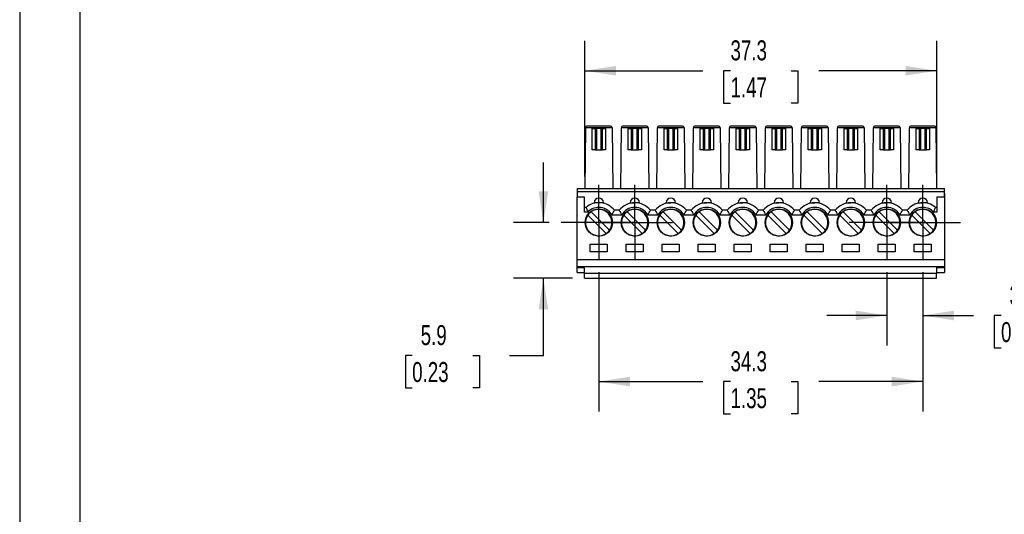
# Model space of a CAD drawing. Header units: millimetres. Extents: x 0 to 279, y 0 to 216.
# Tile 2 of 9: x 0 to 104, y 69 to 122. Entities that reach past the tile are written whole.
import ezdxf

# ---------------------------------------------------------------- set-up
doc = ezdxf.new("R2010")
doc.units = ezdxf.units.MM
doc.linetypes.add('CENTERX2', pattern=[20.32, 12.7, -2.54, 2.54, -2.54])
doc.layers.add('CENTER', color=40, linetype='CENTERX2')
doc.layers.add('DIMENSIONS', color=140, linetype='Continuous', lineweight=25)
doc.layers.add('TEXT', color=140, linetype='Continuous', lineweight=25)
doc.styles.add('SLDTEXTSTYLE0', font='TXT', dxfattribs={"width": 0.7})
doc.dimstyles.new('SLDDIMSTYLE0', dxfattribs={"dimtxt": 2.158008, "dimasz": 3.302, "dimexe": 0, "dimexo": 0.0625, "dimgap": 0.539502, "dimtad": 0, "dimtih": 1, "dimtoh": 1, "dimrnd": 1e-09, "dimzin": 12, "dimdsep": 46, "dimtxsty": 'SLDTEXTSTYLE0', "dimsah": 1, "dimcen": 0.09, "dimadec": 0, "dimazin": 3, "dimtfac": 1, "dimtofl": 0, "dimtmove": 0, "dimatfit": 3, "dimfxl": 0, "dimfrac": 2, "dimtolj": 1, "dimtzin": 12, "dimarcsym": 0})
doc.dimstyles.new('SLDDIMSTYLE1', dxfattribs={"dimtxt": 2.158008, "dimasz": 3.302, "dimexe": 0, "dimexo": 0.0625, "dimgap": 0.539502, "dimtad": 0, "dimtih": 1, "dimtoh": 1, "dimrnd": 1e-09, "dimzin": 12, "dimdsep": 46, "dimtxsty": 'SLDTEXTSTYLE0', "dimsah": 1, "dimcen": 0.09, "dimadec": 0, "dimazin": 3, "dimtfac": 1, "dimtmove": 0, "dimatfit": 0, "dimfxl": 0, "dimfrac": 2, "dimtolj": 1, "dimtzin": 12, "dimarcsym": 0})

# ---------------------------------------------------------------- blocks, each defined once
blk = doc.blocks.new('_D')
at = {"layer": 'DIMENSIONS'}
for p, q in [((59.8, 105.19), (59.8, 119.58)), ((97.07, 105.19), (97.07, 119.58)), ((59.8, 116.4), (72.3, 116.4)), ((75.23, 116.4), (74.5, 116.4)), ((74.5, 116.4), (74.5, 112.97)), ((81.64, 116.4), (82.37, 116.4)), ((82.37, 116.4), (82.37, 112.97)), ((97.07, 116.4), (84.57, 116.4)), ((74.5, 112.97), (75.23, 112.97)), ((82.37, 112.97), (81.64, 112.97))]:
    blk.add_line(p, q, dxfattribs=at)
for points in [[(59.8, 116.4), (63.1, 115.9), (63.1, 116.91)], [(97.07, 116.4), (93.77, 116.91), (93.77, 115.9)]]:
    blk.add_solid(points, dxfattribs=at)
at = {"layer": 'DIMENSIONS', "char_height": 2.117, "attachment_point": 1, "style": 'SLDTEXTSTYLE0'}
for s, insert in [('37.3', (75.23, 119.62)), ('1.47', (75.23, 115.7))]:
    blk.add_mtext(s, dxfattribs=dict(at, insert=insert))
blk = doc.blocks.new('_D_1')
at = {"layer": 'DIMENSIONS'}
for p, q in [((91.77, 95.06), (91.77, 87.31)), ((95.58, 95.06), (95.58, 87.31)), ((91.77, 90.48), (85.42, 90.48)), ((95.58, 90.48), (100.94, 90.48)), ((103.86, 90.48), (103.14, 90.48)), ((103.14, 90.48), (103.14, 87.05)), ((110.28, 90.48), (111, 90.48)), ((111, 90.48), (111, 87.05)), ((103.14, 87.05), (103.86, 87.05)), ((111, 87.05), (110.28, 87.05))]:
    blk.add_line(p, q, dxfattribs=at)
for points in [[(91.77, 90.48), (88.47, 90.99), (88.47, 89.97)], [(95.58, 90.48), (98.88, 89.97), (98.88, 90.99)]]:
    blk.add_solid(points, dxfattribs=at)
at = {"layer": 'DIMENSIONS', "char_height": 2.117, "attachment_point": 1, "style": 'SLDTEXTSTYLE0'}
for s, insert in [('3.8', (104.76, 93.69)), ('0.15', (103.86, 89.78))]:
    blk.add_mtext(s, dxfattribs=dict(at, insert=insert))
blk = doc.blocks.new('_D_2')
at = {"layer": 'DIMENSIONS'}
for p, q in [((61.29, 95.06), (61.29, 80.31)), ((95.58, 95.06), (95.58, 80.31)), ((61.29, 83.48), (72.3, 83.48)), ((75.23, 83.48), (74.5, 83.48)), ((74.5, 83.48), (74.5, 80.05)), ((81.64, 83.48), (82.37, 83.48)), ((82.37, 83.48), (82.37, 80.05)), ((95.58, 83.48), (84.57, 83.48)), ((74.5, 80.05), (75.23, 80.05)), ((82.37, 80.05), (81.64, 80.05))]:
    blk.add_line(p, q, dxfattribs=at)
for points in [[(61.29, 83.48), (64.59, 82.97), (64.59, 83.99)], [(95.58, 83.48), (92.28, 83.99), (92.28, 82.97)]]:
    blk.add_solid(points, dxfattribs=at)
at = {"layer": 'DIMENSIONS', "char_height": 2.117, "attachment_point": 1, "style": 'SLDTEXTSTYLE0'}
for s, insert in [('34.3', (75.23, 86.69)), ('1.35', (75.23, 82.78))]:
    blk.add_mtext(s, dxfattribs=dict(at, insert=insert))
blk = doc.blocks.new('_D_3')
at = {"layer": 'DIMENSIONS'}
for p, q in [((55.43, 100.32), (55.43, 106.67)), ((56.03, 100.32), (52.26, 100.32)), ((58.52, 94.42), (52.26, 94.42)), ((55.43, 86.25), (55.43, 94.42)), ((41.54, 86.25), (40.82, 86.25)), ((40.82, 86.25), (40.82, 82.82)), ((47.96, 86.25), (48.68, 86.25)), ((48.68, 86.25), (48.68, 82.82)), ((51.85, 86.25), (55.43, 86.25)), ((40.82, 82.82), (41.54, 82.82)), ((48.68, 82.82), (47.96, 82.82))]:
    blk.add_line(p, q, dxfattribs=at)
for points in [[(55.43, 100.32), (55.94, 103.62), (54.92, 103.62)], [(55.43, 94.42), (54.92, 91.12), (55.94, 91.12)]]:
    blk.add_solid(points, dxfattribs=at)
at = {"layer": 'DIMENSIONS', "char_height": 2.117, "attachment_point": 1, "style": 'SLDTEXTSTYLE0'}
for s, insert in [('5.9', (42.44, 89.46)), ('0.23', (41.54, 85.55))]:
    blk.add_mtext(s, dxfattribs=dict(at, insert=insert))
blk = doc.blocks.new('SW_CENTERMARKSYMBOL_0')
at = {"layer": 'CENTER', "color": 0}
for p, q in [((0, 2.54), (0, 3.99)), ((0, 0), (0, 2.54)), ((-2.54, 0), (-3.99, 0)), ((0, 0), (-2.54, 0)), ((0, 0), (0, -2.54)), ((0, 0), (2.54, 0)), ((2.54, 0), (3.99, 0)), ((0, -2.54), (0, -3.99))]:
    blk.add_line(p, q, dxfattribs=at)
blk = doc.blocks.new('SW_CENTERMARKSYMBOL_1')
at = {"layer": 'CENTER', "color": 0}
for p, q in [((0, 2.54), (0, 3.99)), ((0, 0), (0, 2.54)), ((-2.54, 0), (-3.99, 0)), ((0, 0), (-2.54, 0)), ((0, 0), (0, -2.54)), ((0, 0), (2.54, 0)), ((2.54, 0), (3.99, 0)), ((0, -2.54), (0, -3.99))]:
    blk.add_line(p, q, dxfattribs=at)
blk = doc.blocks.new('SW_CENTERMARKSYMBOL_2')
at = {"layer": 'CENTER', "color": 0}
for p, q in [((0, 2.54), (0, 3.99)), ((0, 0), (0, 2.54)), ((-2.54, 0), (-3.99, 0)), ((0, 0), (-2.54, 0)), ((0, 0), (0, -2.54)), ((0, 0), (2.54, 0)), ((2.54, 0), (3.99, 0)), ((0, -2.54), (0, -3.99))]:
    blk.add_line(p, q, dxfattribs=at)
blk = doc.blocks.new('SW_CENTERMARKSYMBOL_3')
at = {"layer": 'CENTER', "color": 0}
for p, q in [((0, 2.54), (0, 3.99)), ((0, 0), (0, 2.54)), ((-2.54, 0), (-3.99, 0)), ((0, 0), (-2.54, 0)), ((0, 0), (0, -2.54)), ((0, 0), (2.54, 0)), ((2.54, 0), (3.99, 0)), ((0, -2.54), (0, -3.99))]:
    blk.add_line(p, q, dxfattribs=at)

msp = doc.modelspace()

# ---------------------------------------------------------------- linework, layer by layer
at = {"color": 7, "linetype": 'Continuous'}
msp.add_line((0.002, 215.903), (0.002, 0.003), dxfattribs=at)
for p, q in [((62.541, 110.523), (60.037, 110.523)), ((66.351, 110.523), (63.847, 110.523)), ((70.161, 110.523), (67.657, 110.523)), ((73.971, 110.523), (71.467, 110.523)), ((77.781, 110.523), (75.277, 110.523)), ((81.591, 110.523), (79.087, 110.523)), ((85.401, 110.523), (82.897, 110.523)), ((89.211, 110.523), (86.707, 110.523)), ((93.021, 110.523), (90.517, 110.523)), ((96.831, 110.523), (94.327, 110.523)), ((59.887, 110.373), (59.801, 103.923)), ((59.887, 110.375), (59.887, 110.373)), ((62.691, 110.373), (59.887, 110.373)), ((60.589, 108.023), (60.589, 110.273)), ((60.589, 110.273), (60.889, 110.273)), ((60.889, 110.273), (60.889, 108.023)), ((61.089, 110.273), (60.889, 110.273)), ((61.089, 108.023), (61.089, 110.273)), ((61.489, 110.273), (61.089, 110.273)), ((61.489, 110.273), (61.489, 108.023)), ((61.689, 110.273), (61.489, 110.273)), ((61.689, 108.023), (61.689, 110.273)), ((61.689, 110.273), (61.989, 110.273)), ((61.989, 110.273), (61.989, 108.023)), ((62.691, 110.373), (62.691, 110.375)), ((62.691, 110.373), (62.777, 103.923)), ((63.611, 103.923), (63.697, 110.373)), ((63.697, 110.375), (63.697, 110.373)), ((66.501, 110.373), (63.697, 110.373)), ((64.399, 108.023), (64.399, 110.273)), ((64.399, 110.273), (64.699, 110.273)), ((64.699, 110.273), (64.699, 108.023)), ((64.899, 110.273), (64.699, 110.273)), ((64.899, 108.023), (64.899, 110.273)), ((65.299, 110.273), (64.899, 110.273)), ((65.499, 110.273), (65.299, 110.273)), ((65.299, 110.273), (65.299, 108.023)), ((65.499, 108.023), (65.499, 110.273)), ((65.499, 110.273), (65.799, 110.273)), ((65.799, 110.273), (65.799, 108.023)), ((66.501, 110.373), (66.501, 110.375)), ((66.501, 110.373), (66.587, 103.923)), ((67.421, 103.923), (67.507, 110.373)), ((67.507, 110.375), (67.507, 110.373)), ((70.311, 110.373), (67.507, 110.373)), ((68.209, 108.023), (68.209, 110.273)), ((68.209, 110.273), (68.509, 110.273)), ((68.509, 110.273), (68.509, 108.023)), ((68.709, 110.273), (68.509, 110.273)), ((68.709, 108.023), (68.709, 110.273)), ((69.109, 110.273), (68.709, 110.273)), ((69.109, 110.273), (69.109, 108.023)), ((69.309, 110.273), (69.109, 110.273)), ((69.309, 108.023), (69.309, 110.273)), ((69.309, 110.273), (69.609, 110.273)), ((69.609, 110.273), (69.609, 108.023)), ((70.311, 110.373), (70.311, 110.375)), ((70.311, 110.373), (70.397, 103.923)), ((71.231, 103.923), (71.317, 110.373)), ((71.317, 110.375), (71.317, 110.373)), ((74.121, 110.373), (71.317, 110.373)), ((72.019, 108.023), (72.019, 110.273)), ((72.019, 110.273), (72.319, 110.273)), ((72.319, 110.273), (72.319, 108.023)), ((72.519, 110.273), (72.319, 110.273)), ((72.519, 108.023), (72.519, 110.273)), ((72.919, 110.273), (72.519, 110.273)), ((72.919, 110.273), (72.919, 108.023)), ((73.119, 110.273), (72.919, 110.273)), ((73.119, 108.023), (73.119, 110.273)), ((73.119, 110.273), (73.419, 110.273)), ((73.419, 110.273), (73.419, 108.023)), ((74.121, 110.373), (74.121, 110.375)), ((74.121, 110.373), (74.207, 103.923)), ((75.041, 103.923), (75.127, 110.373)), ((75.127, 110.375), (75.127, 110.373)), ((77.931, 110.373), (75.127, 110.373)), ((75.829, 108.023), (75.829, 110.273)), ((75.829, 110.273), (76.129, 110.273)), ((76.129, 110.273), (76.129, 108.023)), ((76.329, 110.273), (76.129, 110.273)), ((76.329, 108.023), (76.329, 110.273)), ((76.729, 110.273), (76.329, 110.273)), ((76.729, 110.273), (76.729, 108.023)), ((76.929, 110.273), (76.729, 110.273)), ((76.929, 108.023), (76.929, 110.273)), ((76.929, 110.273), (77.229, 110.273)), ((77.229, 110.273), (77.229, 108.023)), ((77.931, 110.373), (77.931, 110.375)), ((77.931, 110.373), (78.017, 103.923)), ((78.851, 103.923), (78.937, 110.373)), ((78.937, 110.375), (78.937, 110.373)), ((81.741, 110.373), (78.937, 110.373)), ((79.639, 108.023), (79.639, 110.273)), ((79.639, 110.273), (79.939, 110.273)), ((79.939, 110.273), (79.939, 108.023)), ((80.139, 110.273), (79.939, 110.273)), ((80.139, 108.023), (80.139, 110.273)), ((80.539, 110.273), (80.139, 110.273)), ((80.539, 110.273), (80.539, 108.023)), ((80.739, 110.273), (80.539, 110.273)), ((80.739, 108.023), (80.739, 110.273)), ((80.739, 110.273), (81.039, 110.273)), ((81.039, 110.273), (81.039, 108.023)), ((81.741, 110.373), (81.741, 110.375)), ((81.741, 110.373), (81.827, 103.923)), ((82.661, 103.923), (82.747, 110.373)), ((82.747, 110.375), (82.747, 110.373)), ((85.551, 110.373), (82.747, 110.373)), ((83.449, 108.023), (83.449, 110.273)), ((83.449, 110.273), (83.749, 110.273)), ((83.749, 110.273), (83.749, 108.023)), ((83.949, 110.273), (83.749, 110.273)), ((83.949, 108.023), (83.949, 110.273)), ((84.349, 110.273), (83.949, 110.273)), ((84.349, 110.273), (84.349, 108.023)), ((84.549, 110.273), (84.349, 110.273)), ((84.549, 108.023), (84.549, 110.273)), ((84.549, 110.273), (84.849, 110.273)), ((84.849, 110.273), (84.849, 108.023)), ((85.551, 110.373), (85.551, 110.375)), ((85.551, 110.373), (85.637, 103.923)), ((86.471, 103.923), (86.557, 110.373)), ((86.557, 110.375), (86.557, 110.373)), ((89.361, 110.373), (86.557, 110.373)), ((87.259, 108.023), (87.259, 110.273)), ((87.259, 110.273), (87.559, 110.273)), ((87.559, 110.273), (87.559, 108.023)), ((87.759, 110.273), (87.559, 110.273)), ((87.759, 108.023), (87.759, 110.273)), ((88.159, 110.273), (87.759, 110.273)), ((88.359, 110.273), (88.159, 110.273)), ((88.159, 110.273), (88.159, 108.023)), ((88.359, 108.023), (88.359, 110.273)), ((88.359, 110.273), (88.659, 110.273)), ((88.659, 110.273), (88.659, 108.023)), ((89.361, 110.373), (89.361, 110.375)), ((89.361, 110.373), (89.447, 103.923)), ((90.281, 103.923), (90.367, 110.373)), ((90.367, 110.375), (90.367, 110.373)), ((93.171, 110.373), (90.367, 110.373)), ((91.069, 108.023), (91.069, 110.273)), ((91.069, 110.273), (91.369, 110.273)), ((91.369, 110.273), (91.369, 108.023)), ((91.569, 110.273), (91.369, 110.273)), ((91.569, 108.023), (91.569, 110.273)), ((91.969, 110.273), (91.569, 110.273)), ((92.169, 110.273), (91.969, 110.273)), ((91.969, 110.273), (91.969, 108.023)), ((92.169, 108.023), (92.169, 110.273)), ((92.169, 110.273), (92.469, 110.273)), ((92.469, 110.273), (92.469, 108.023)), ((93.171, 110.373), (93.171, 110.375)), ((93.171, 110.373), (93.257, 103.923)), ((94.091, 103.923), (94.177, 110.373)), ((94.177, 110.375), (94.177, 110.373)), ((96.981, 110.373), (94.177, 110.373)), ((94.879, 108.023), (94.879, 110.273)), ((94.879, 110.273), (95.179, 110.273)), ((95.179, 110.273), (95.179, 108.023)), ((95.379, 110.273), (95.179, 110.273)), ((95.379, 108.023), (95.379, 110.273)), ((95.779, 110.273), (95.379, 110.273)), ((95.979, 110.273), (95.779, 110.273)), ((95.779, 110.273), (95.779, 108.023)), ((95.979, 108.023), (95.979, 110.273)), ((95.979, 110.273), (96.279, 110.273)), ((96.279, 110.273), (96.279, 108.023)), ((96.981, 110.373), (96.981, 110.375)), ((97.067, 103.923), (96.981, 110.373)), ((60.889, 108.023), (60.589, 108.023)), ((60.889, 108.023), (61.089, 108.023)), ((61.089, 108.023), (61.489, 108.023)), ((61.489, 108.023), (61.689, 108.023)), ((61.989, 108.023), (61.689, 108.023)), ((64.699, 108.023), (64.399, 108.023)), ((64.699, 108.023), (64.899, 108.023)), ((64.899, 108.023), (65.299, 108.023)), ((65.299, 108.023), (65.499, 108.023)), ((65.799, 108.023), (65.499, 108.023)), ((68.509, 108.023), (68.209, 108.023)), ((68.509, 108.023), (68.709, 108.023)), ((68.709, 108.023), (69.109, 108.023)), ((69.109, 108.023), (69.309, 108.023)), ((69.609, 108.023), (69.309, 108.023)), ((72.319, 108.023), (72.019, 108.023)), ((72.319, 108.023), (72.519, 108.023)), ((72.519, 108.023), (72.919, 108.023)), ((72.919, 108.023), (73.119, 108.023)), ((73.419, 108.023), (73.119, 108.023)), ((76.129, 108.023), (75.829, 108.023)), ((76.129, 108.023), (76.329, 108.023)), ((76.329, 108.023), (76.729, 108.023)), ((76.729, 108.023), (76.929, 108.023)), ((77.229, 108.023), (76.929, 108.023)), ((79.939, 108.023), (79.639, 108.023)), ((79.939, 108.023), (80.139, 108.023)), ((80.139, 108.023), (80.539, 108.023)), ((80.539, 108.023), (80.739, 108.023)), ((81.039, 108.023), (80.739, 108.023)), ((83.749, 108.023), (83.449, 108.023)), ((83.749, 108.023), (83.949, 108.023)), ((83.949, 108.023), (84.349, 108.023)), ((84.349, 108.023), (84.549, 108.023)), ((84.849, 108.023), (84.549, 108.023)), ((87.559, 108.023), (87.259, 108.023)), ((87.559, 108.023), (87.759, 108.023)), ((87.759, 108.023), (88.159, 108.023)), ((88.159, 108.023), (88.359, 108.023)), ((88.659, 108.023), (88.359, 108.023)), ((91.369, 108.023), (91.069, 108.023)), ((91.369, 108.023), (91.569, 108.023)), ((91.569, 108.023), (91.969, 108.023)), ((91.969, 108.023), (92.169, 108.023)), ((92.469, 108.023), (92.169, 108.023)), ((95.179, 108.023), (94.879, 108.023)), ((95.179, 108.023), (95.379, 108.023)), ((95.379, 108.023), (95.779, 108.023)), ((95.779, 108.023), (95.979, 108.023)), ((96.279, 108.023), (95.979, 108.023)), ((58.989, 103.923), (97.879, 103.923)), ((58.989, 103.923), (58.989, 103.623)), ((58.989, 103.623), (97.879, 103.623)), ((58.989, 103.623), (58.989, 103.023)), ((97.879, 103.623), (97.879, 103.923)), ((97.879, 103.023), (97.879, 103.623)), ((97.879, 103.423), (97.909, 103.423)), ((97.909, 102.923), (97.909, 103.423)), ((58.989, 96.423), (58.989, 103.023)), ((59.789, 103.023), (58.989, 103.023)), ((59.789, 101.431), (59.789, 103.023)), ((61.289, 102.423), (60.789, 102.423)), ((60.789, 102.362), (60.789, 102.423)), ((61.789, 102.423), (61.289, 102.423)), ((61.789, 102.423), (61.789, 102.362)), ((64.599, 102.423), (65.099, 102.423)), ((64.599, 102.362), (64.599, 102.423)), ((65.599, 102.423), (65.099, 102.423)), ((65.599, 102.423), (65.599, 102.362)), ((68.409, 102.423), (68.909, 102.423)), ((68.409, 102.362), (68.409, 102.423)), ((69.409, 102.423), (68.909, 102.423)), ((69.409, 102.423), (69.409, 102.362)), ((72.219, 102.423), (72.719, 102.423)), ((72.219, 102.362), (72.219, 102.423)), ((73.219, 102.423), (72.719, 102.423)), ((73.219, 102.423), (73.219, 102.362)), ((76.029, 102.423), (76.529, 102.423)), ((76.029, 102.362), (76.029, 102.423)), ((77.029, 102.423), (76.529, 102.423)), ((77.029, 102.423), (77.029, 102.362)), ((79.839, 102.423), (80.339, 102.423)), ((79.839, 102.362), (79.839, 102.423)), ((80.839, 102.423), (80.339, 102.423)), ((80.839, 102.423), (80.839, 102.362)), ((83.649, 102.423), (84.149, 102.423)), ((83.649, 102.362), (83.649, 102.423)), ((84.649, 102.423), (84.149, 102.423)), ((84.649, 102.423), (84.649, 102.362)), ((87.459, 102.423), (87.959, 102.423)), ((87.459, 102.362), (87.459, 102.423)), ((88.459, 102.423), (87.959, 102.423)), ((88.459, 102.423), (88.459, 102.362)), ((91.269, 102.423), (91.769, 102.423)), ((91.269, 102.362), (91.269, 102.423)), ((92.269, 102.423), (91.769, 102.423)), ((92.269, 102.423), (92.269, 102.362)), ((95.079, 102.423), (95.579, 102.423)), ((95.079, 102.362), (95.079, 102.423)), ((96.079, 102.423), (95.579, 102.423)), ((96.079, 102.423), (96.079, 102.362)), ((97.879, 103.023), (97.079, 103.023)), ((97.079, 103.023), (97.079, 101.431)), ((97.879, 103.023), (97.879, 96.423)), ((97.879, 102.923), (97.909, 102.923)), ((97.879, 102.523), (97.909, 102.523)), ((97.909, 102.523), (97.909, 102.923)), ((97.909, 102.023), (97.909, 102.523)), ((59.939, 101.931), (59.789, 101.931)), ((60.136, 101.431), (59.789, 101.431)), ((62.087, 99.172), (60.139, 101.12)), ((60.492, 101.474), (62.44, 99.526)), ((63.714, 101.123), (62.675, 101.123)), ((63.45, 101.623), (62.939, 101.623)), ((65.897, 99.172), (63.949, 101.12)), ((64.302, 101.474), (66.25, 99.526)), ((67.524, 101.123), (66.485, 101.123)), ((67.26, 101.623), (66.749, 101.623)), ((69.707, 99.172), (67.759, 101.12)), ((68.112, 101.474), (70.06, 99.526)), ((71.334, 101.123), (70.295, 101.123)), ((71.07, 101.623), (70.559, 101.623)), ((73.517, 99.172), (71.569, 101.12)), ((71.922, 101.474), (73.87, 99.526)), ((75.144, 101.123), (74.105, 101.123)), ((74.88, 101.623), (74.369, 101.623)), ((77.327, 99.172), (75.379, 101.12)), ((75.732, 101.474), (77.68, 99.526)), ((78.954, 101.123), (77.915, 101.123)), ((78.69, 101.623), (78.179, 101.623)), ((81.137, 99.172), (79.189, 101.12)), ((79.542, 101.474), (81.49, 99.526)), ((82.764, 101.123), (81.725, 101.123)), ((82.5, 101.623), (81.989, 101.623)), ((84.947, 99.172), (82.999, 101.12)), ((83.352, 101.474), (85.3, 99.526)), ((86.574, 101.123), (85.535, 101.123)), ((86.31, 101.623), (85.799, 101.623)), ((88.757, 99.172), (86.809, 101.12)), ((87.162, 101.474), (89.11, 99.526)), ((90.384, 101.123), (89.345, 101.123)), ((90.12, 101.623), (89.609, 101.623)), ((92.567, 99.172), (90.619, 101.12)), ((90.972, 101.474), (92.92, 99.526)), ((94.194, 101.123), (93.155, 101.123)), ((93.93, 101.623), (93.419, 101.623)), ((96.377, 99.172), (94.429, 101.12)), ((94.782, 101.474), (96.73, 99.526)), ((97.079, 101.431), (96.733, 101.431)), ((97.079, 101.931), (96.929, 101.931)), ((97.879, 102.023), (97.909, 102.023)), ((97.909, 98.023), (97.909, 102.023)), ((60.389, 97.223), (60.389, 98.023)), ((60.389, 98.023), (62.189, 98.023)), ((62.189, 98.023), (62.189, 97.223)), ((64.199, 97.223), (64.199, 98.023)), ((64.199, 98.023), (65.999, 98.023)), ((65.999, 98.023), (65.999, 97.223)), ((68.009, 97.223), (68.009, 98.023)), ((68.009, 98.023), (69.809, 98.023)), ((69.809, 98.023), (69.809, 97.223)), ((71.819, 97.223), (71.819, 98.023)), ((71.819, 98.023), (73.619, 98.023)), ((73.619, 98.023), (73.619, 97.223)), ((75.629, 97.223), (75.629, 98.023)), ((75.629, 98.023), (77.429, 98.023)), ((77.429, 98.023), (77.429, 97.223)), ((79.439, 97.223), (79.439, 98.023)), ((79.439, 98.023), (81.239, 98.023)), ((81.239, 98.023), (81.239, 97.223)), ((83.249, 97.223), (83.249, 98.023)), ((83.249, 98.023), (85.049, 98.023)), ((85.049, 98.023), (85.049, 97.223)), ((87.059, 97.223), (87.059, 98.023)), ((87.059, 98.023), (88.859, 98.023)), ((88.859, 98.023), (88.859, 97.223)), ((90.869, 97.223), (90.869, 98.023)), ((90.869, 98.023), (92.669, 98.023)), ((92.669, 98.023), (92.669, 97.223)), ((94.679, 98.023), (96.479, 98.023)), ((94.679, 97.223), (94.679, 98.023)), ((96.479, 98.023), (96.479, 97.223)), ((97.879, 98.023), (97.909, 98.023)), ((97.909, 97.523), (97.909, 98.023)), ((62.189, 97.223), (60.389, 97.223)), ((65.999, 97.223), (64.199, 97.223)), ((69.809, 97.223), (68.009, 97.223)), ((73.619, 97.223), (71.819, 97.223)), ((77.429, 97.223), (75.629, 97.223)), ((81.239, 97.223), (79.439, 97.223)), ((85.049, 97.223), (83.249, 97.223)), ((88.859, 97.223), (87.059, 97.223)), ((92.669, 97.223), (90.869, 97.223)), ((96.479, 97.223), (94.679, 97.223)), ((97.879, 97.523), (97.909, 97.523)), ((58.989, 96.423), (97.879, 96.423)), ((58.989, 95.623), (58.989, 96.423)), ((97.879, 96.423), (97.879, 95.623)), ((97.879, 95.623), (58.989, 95.623)), ((58.989, 95.523), (58.989, 95.623)), ((59.789, 95.523), (58.989, 95.523)), ((58.989, 95.023), (58.989, 95.523)), ((58.989, 95.023), (59.789, 95.023)), ((59.789, 94.923), (59.789, 95.523)), ((97.029, 94.923), (59.789, 94.923)), ((59.789, 94.423), (59.789, 94.923)), ((97.879, 95.523), (97.029, 95.523)), ((97.029, 95.523), (97.029, 94.923)), ((97.029, 95.023), (97.879, 95.023)), ((97.029, 94.423), (97.029, 94.923)), ((97.879, 95.623), (97.879, 95.523)), ((97.879, 95.523), (97.879, 95.023)), ((59.789, 94.423), (97.029, 94.423))]:
    msp.add_line(p, q)
for centre in [(61.289, 100.323), (65.099, 100.323), (68.909, 100.323), (72.719, 100.323), (76.529, 100.323), (80.339, 100.323), (84.149, 100.323), (87.959, 100.323), (91.769, 100.323), (95.579, 100.323)]:
    msp.add_circle(centre, 1.45)
for centre, radius, start, end in [((60.037, 110.373), 0.15, 90, 179.2361), ((62.541, 110.373), 0.15, 0.7639, 90), ((63.847, 110.373), 0.15, 90, 179.2361), ((66.351, 110.373), 0.15, 0.7639, 90), ((67.657, 110.373), 0.15, 90, 179.2361), ((70.161, 110.373), 0.15, 0.7639, 90), ((71.467, 110.373), 0.15, 90, 179.2361), ((73.971, 110.373), 0.15, 0.7639, 90), ((75.277, 110.373), 0.15, 90, 179.2361), ((77.781, 110.373), 0.15, 0.7639, 90), ((79.087, 110.373), 0.15, 90, 179.2361), ((81.591, 110.373), 0.15, 0.7639, 90), ((82.897, 110.373), 0.15, 90, 179.2361), ((85.401, 110.373), 0.15, 0.7639, 90), ((86.707, 110.373), 0.15, 90, 179.2361), ((89.211, 110.373), 0.15, 0.7639, 90), ((90.517, 110.373), 0.15, 90, 179.2361), ((93.021, 110.373), 0.15, 0.7639, 90), ((94.327, 110.373), 0.15, 90, 179.2361), ((96.831, 110.373), 0.15, 0.7639, 90), ((61.289, 100.323), 2.1, 38.24662, 130.0052), ((61.289, 102.423), 0.5, 90, 180), ((61.289, 102.423), 0.5, 360, 90), ((65.099, 100.323), 2.1, 38.24662, 141.75338), ((65.099, 102.423), 0.5, 90, 180), ((65.099, 102.423), 0.5, 360, 90), ((68.909, 100.323), 2.1, 38.24662, 141.75338), ((68.909, 102.423), 0.5, 90, 180), ((68.909, 102.423), 0.5, 360, 90), ((72.719, 100.323), 2.1, 38.24662, 141.75338), ((72.719, 102.423), 0.5, 90, 180), ((72.719, 102.423), 0.5, 360, 90), ((76.529, 100.323), 2.1, 38.24662, 141.75338), ((76.529, 102.423), 0.5, 90, 180), ((76.529, 102.423), 0.5, 360, 90), ((80.339, 100.323), 2.1, 38.24662, 141.75338), ((80.339, 102.423), 0.5, 90, 180), ((80.339, 102.423), 0.5, 360, 90), ((84.149, 100.323), 2.1, 38.24662, 141.75338), ((84.149, 102.423), 0.5, 90, 180), ((84.149, 102.423), 0.5, 360, 90), ((87.959, 100.323), 2.1, 38.24662, 141.75338), ((87.959, 102.423), 0.5, 90, 180), ((87.959, 102.423), 0.5, 360, 90), ((91.769, 100.323), 2.1, 38.24662, 141.75338), ((91.769, 102.423), 0.5, 90, 180), ((91.769, 102.423), 0.5, 360, 90), ((95.579, 100.323), 2.1, 49.9948, 141.75338), ((95.579, 102.423), 0.5, 90, 180), ((95.579, 102.423), 0.5, 360, 90), ((61.289, 100.323), 1.4, 145.28656, 304.71344), ((71.588, 106.216), 12.412, 200.19303, 202.67286), ((61.288, 100.326), 1.597, 89.94793, 136.1954), ((61.289, 100.323), 1.4, 124.71344, 145.28656), ((61.289, 100.323), 1.4, 325.28656, 124.71344), ((61.289, 100.323), 1.6, 30, 90), ((54.433, 105.788), 9.471, 330.49167, 333.91165), ((71.94, 105.779), 9.452, 206.08498, 209.5117), ((65.099, 100.323), 1.4, 145.28656, 304.71344), ((65.099, 100.323), 1.6, 90, 150), ((65.099, 100.323), 1.4, 124.71344, 145.28656), ((65.099, 100.323), 1.4, 325.28656, 124.71344), ((65.099, 100.323), 1.6, 30, 90), ((58.243, 105.788), 9.471, 330.49167, 333.91165), ((75.75, 105.779), 9.452, 206.08498, 209.5117), ((68.909, 100.323), 1.4, 145.28656, 304.71344), ((68.909, 100.323), 1.6, 90, 150), ((68.909, 100.323), 1.4, 124.71344, 145.28656), ((68.909, 100.323), 1.4, 325.28656, 124.71344), ((68.909, 100.323), 1.6, 30, 90), ((62.053, 105.788), 9.471, 330.49167, 333.91165), ((79.56, 105.779), 9.452, 206.08498, 209.5117), ((72.719, 100.323), 1.4, 145.28656, 304.71344), ((72.719, 100.323), 1.6, 90, 150), ((72.719, 100.323), 1.4, 124.71344, 145.28656), ((72.719, 100.323), 1.4, 325.28656, 124.71344), ((72.719, 100.323), 1.6, 30, 90), ((65.863, 105.788), 9.471, 330.49167, 333.91165), ((83.37, 105.779), 9.452, 206.08498, 209.5117), ((76.529, 100.323), 1.4, 145.28656, 304.71344), ((76.529, 100.323), 1.6, 90, 150), ((76.529, 100.323), 1.4, 124.71344, 145.28656), ((76.529, 100.323), 1.4, 325.28656, 124.71344), ((76.529, 100.323), 1.6, 30, 90), ((69.673, 105.788), 9.471, 330.49167, 333.91165), ((87.18, 105.779), 9.452, 206.08498, 209.5117), ((80.339, 100.323), 1.4, 145.28656, 304.71344), ((80.339, 100.323), 1.6, 90, 150), ((80.339, 100.323), 1.4, 124.71344, 145.28656), ((80.339, 100.323), 1.4, 325.28656, 124.71344), ((80.339, 100.323), 1.6, 30, 90), ((73.483, 105.788), 9.471, 330.49167, 333.91165), ((90.99, 105.779), 9.452, 206.08498, 209.5117), ((84.149, 100.323), 1.4, 145.28656, 304.71344), ((84.149, 100.323), 1.6, 90, 150), ((84.149, 100.323), 1.4, 124.71344, 145.28656), ((84.149, 100.323), 1.4, 325.28656, 124.71344), ((84.149, 100.323), 1.6, 30, 90), ((77.293, 105.788), 9.471, 330.49167, 333.91165), ((94.8, 105.779), 9.452, 206.08498, 209.5117), ((87.959, 100.323), 1.4, 145.28656, 304.71344), ((87.959, 100.323), 1.6, 90, 150), ((87.959, 100.323), 1.4, 124.71344, 145.28656), ((87.959, 100.323), 1.4, 325.28656, 124.71344), ((87.959, 100.323), 1.6, 30, 90), ((81.103, 105.788), 9.471, 330.49167, 333.91165), ((98.61, 105.779), 9.452, 206.08498, 209.5117), ((91.769, 100.323), 1.4, 145.28656, 304.71344), ((91.769, 100.323), 1.6, 90, 150), ((91.769, 100.323), 1.4, 124.71344, 145.28656), ((91.769, 100.323), 1.4, 325.28656, 124.71344), ((91.769, 100.323), 1.6, 30, 90), ((84.913, 105.788), 9.471, 330.49167, 333.91165), ((102.42, 105.779), 9.452, 206.08498, 209.5117), ((95.579, 100.323), 1.4, 145.28656, 304.71344), ((95.579, 100.323), 1.6, 90, 150), ((95.579, 100.323), 1.4, 124.71344, 145.28656), ((95.579, 100.323), 1.4, 325.28656, 124.71344), ((95.581, 100.326), 1.597, 43.8046, 90.05207), ((85.254, 106.226), 12.44, 337.33, 339.80411), ((61.289, 100.323), 1.4, 304.71344, 325.28656), ((65.099, 100.323), 1.4, 304.71344, 325.28656), ((68.909, 100.323), 1.4, 304.71344, 325.28656), ((72.719, 100.323), 1.4, 304.71344, 325.28656), ((76.529, 100.323), 1.4, 304.71344, 325.28656), ((80.339, 100.323), 1.4, 304.71344, 325.28656), ((84.149, 100.323), 1.4, 304.71344, 325.28656), ((87.959, 100.323), 1.4, 304.71344, 325.28656), ((91.769, 100.323), 1.4, 304.71344, 325.28656), ((95.579, 100.323), 1.4, 304.71344, 325.28656)]:
    msp.add_arc(centre, radius, start, end)
at = {"layer": 'TEXT'}
msp.add_line((6.35, 209.55), (6.35, 6.35), dxfattribs=at)

# ---------------------------------------------------------------- block references
at = {"layer": 'CENTER'}
for name, p in [('SW_CENTERMARKSYMBOL_0', (61.289, 100.323)), ('SW_CENTERMARKSYMBOL_1', (65.099, 100.323)), ('SW_CENTERMARKSYMBOL_2', (91.769, 100.323)), ('SW_CENTERMARKSYMBOL_3', (95.579, 100.323))]:
    msp.add_blockref(name, p, dxfattribs=at)

# ---------------------------------------------------------------- dimensions: what is measured, and where the dimension line sits
at = {"layer": 'DIMENSIONS'}
for base, p1, p2, dimstyle, picture, middle in [((97.067, 116.404), (59.801, 103.923), (97.067, 103.923), 'SLDDIMSTYLE0', '_D', (78.434, 116.404)), ((61.289, 83.482), (95.579, 96.333), (61.289, 96.333), 'SLDDIMSTYLE0', '_D_2', (78.434, 83.482)), ((95.579, 90.481), (91.769, 96.333), (95.579, 96.333), 'SLDDIMSTYLE1', '_D_1', (107.071, 90.481))]:
    dim = msp.add_linear_dim(base=base, p1=p1, p2=p2, dimstyle=dimstyle, dxfattribs=at)
    dim.commit()
    dim.dimension.update_dxf_attribs({"geometry": picture, "text_midpoint": middle, "dimtype": 160})
dim = msp.add_linear_dim(base=(55.43, 100.323), p1=(59.789, 94.423), p2=(57.299, 100.323), angle=90, dimstyle='SLDDIMSTYLE1', dxfattribs=at)
dim.commit()
dim.dimension.update_dxf_attribs({"geometry": '_D_3', "text_midpoint": (55.43, 86.251), "dimtype": 160})

doc.saveas('drawing.dxf')
